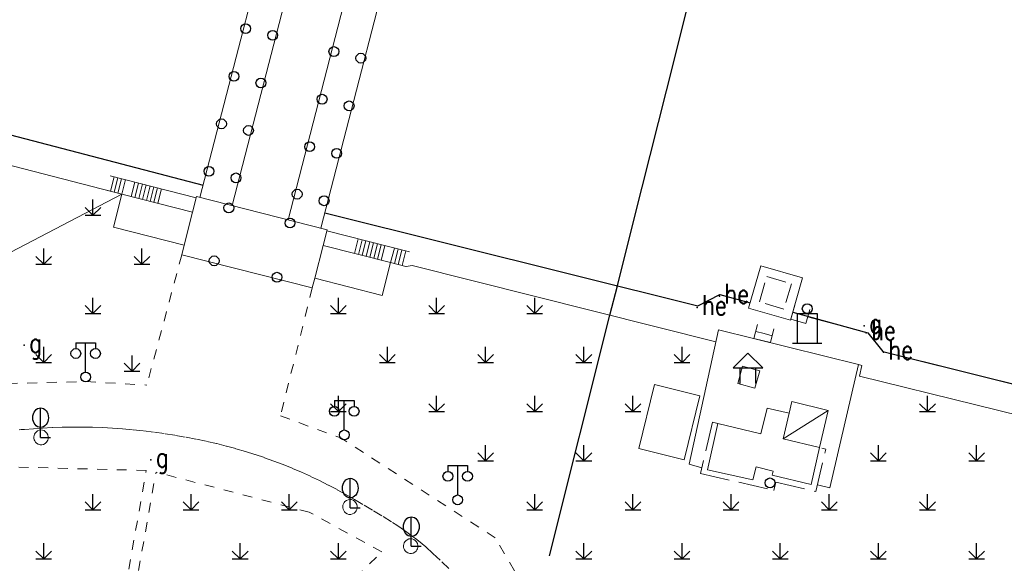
# Model space of a CAD drawing. Extents: x 39508475 to 39522402, y 3783947 to 3795549.
# Tile 108 of 256: x 39514293 to 39514393, y 3794290 to 3794345. Entities that reach past the tile are written whole.
import ezdxf

# ---------------------------------------------------------------- set-up
doc = ezdxf.new("R2010")
doc.units = 0
doc.header["$PDSIZE"] = 0.2
for name, pattern in [('X0', [4, 3, -1]), ('X5', [3, 2, -1]), ('X6', [2, 1, -1])]:
    doc.linetypes.add(name, pattern=pattern)
doc.layers.get('0').update_dxf_attribs({"linetype": 'CONTINUOUS'})
for name, color, linetype in [('DLSS', 4, 'CONTINUOUS'), ('JCDL_DMX_F', 30, 'CONTINUOUS'), ('JCDL_JMDD', 1, 'CONTINUOUS'), ('JCDL_JMDD_F', 231, 'CONTINUOUS'), ('JCDL_JMDX_F', 231, 'CONTINUOUS'), ('JCDL_JTD_F', 100, 'CONTINUOUS'), ('JCDL_JTX_F', 100, 'CONTINUOUS'), ('JMD', 6, 'CONTINUOUS'), ('SXSS', 5, 'CONTINUOUS'), ('ZBTZ', 3, 'CONTINUOUS'), ('zdh', 7, 'CONTINUOUS'), ('断面线', 2, 'CONTINUOUS')]:
    doc.layers.add(name, color=color, linetype=linetype)
doc.layers.add('JCDL_JMDX', color=1, linetype='CONTINUOUS', lineweight=0)
doc.layers.add('JCDL_ZBX', color=3, linetype='CONTINUOUS', lineweight=0)
doc.styles.add('HZ', font='rs', dxfattribs={"width": 0.8, "bigfont": 'hztxt'})
doc.linetypes.add('10422', pattern='A,2,[150,AAA.SHX,S=1,R=0,X=0,Y=1],2,[177,AAA.SHX,S=1,R=0,X=0,Y=0.8],1e-09', length=4)
doc.linetypes.add('X19', pattern='A,4.5,[145,symbolx.shx,S=1,R=0,X=0,Y=1],4.5,-0.5,[146,symbolx.shx,S=1,R=0,X=0,Y=0],-0.5', length=10)
doc.linetypes.add('X35', pattern='A,2,[150,AAA.SHX,S=1,R=0,X=0,Y=1],2,[177,AAA.SHX,S=1,R=0,X=0,Y=0.8],1e-09', length=4)
doc.linetypes.add('X4', pattern='A,0,-1e-09,[149,symbolx.shx,S=0.15,R=0,X=0,Y=0],-1.6', length=1.6)
doc.linetypes.add('X67', pattern='A,1,[150,symbolx.shx,S=1,R=0,X=0,Y=1],2,[153,symbolx.shx,S=1,R=0,X=0,Y=0.8],2,[145,symbolx.shx,S=1,R=0,X=0,Y=0],0,[150,symbolx.shx,S=1,R=0,X=0,Y=1],2,[153,symbolx.shx,S=1,R=0,X=0,Y=0.8],2,[150,symbolx.shx,S=1,R=0,X=0,Y=1],0.5,-0.5,[146,symbolx.shx,S=1,R=0,X=0,Y=0],-0.5,0.5,[153,symbolx.shx,S=1,R=0,X=0,Y=0.8],1', length=12)

# ---------------------------------------------------------------- blocks, each defined once
blk = doc.blocks.new('3273002')
at = {"color": 0, "linetype": 'Continuous'}
blk.add_circle((0, 0), 0.5, dxfattribs=at)
blk = doc.blocks.new('9530003')
at = {"color": 0}
for p, q in [((0, 0), (0, 1.6)), ((-0.8, 0), (0.8, 0))]:
    blk.add_line(p, q, dxfattribs=at)
at = {"color": 0, "linetype": 'Continuous'}
for points in [[(0, 0), (-0.8, 0.8)], [(0, 0), (0.8, 0.8)]]:
    blk.add_lwpolyline(points, dxfattribs=at)
blk = doc.blocks.new('9372000')
at = {"color": 0}
for q in [(0, 3), (0, 1.4), (1, 0), (0.75, 0)]:
    blk.add_line((0, 0), q, dxfattribs=at)
at = {"color": 0, "linetype": 'Continuous'}
blk.add_ellipse((0, 2), major_axis=(0, 1), ratio=0.800014, dxfattribs=at)
blk = doc.blocks.new('2382100')
at = {"color": 0, "linetype": 'Continuous'}
blk.add_circle((0, 0), 0.5, dxfattribs=at)
blk = doc.blocks.new('3521000')
at = {"color": 0}
for p, q in [((-1, 3.5), (1, 3.5)), ((0, 0.5), (0, 3.5))]:
    blk.add_line(p, q, dxfattribs=at)
at = {"color": 0, "linetype": 'Continuous', "flags": 128}
for points in [[(-1, 3.5), (-1, 2.9)], [(1, 3.5), (1, 2.9)]]:
    blk.add_lwpolyline(points, dxfattribs=at)
at = {"color": 0}
for centre in [(-1, 2.4), (1, 2.4), (0, 0)]:
    blk.add_circle(centre, 0.5, dxfattribs=at)
blk = doc.blocks.new('3613000')
at = {"color": 0}
for p, q in [((-1, 3), (1, 3)), ((-1, 0), (-1, 3)), ((1, 3), (1, 0)), ((-1.5, 0), (1.5, 0))]:
    blk.add_line(p, q, dxfattribs=at)
blk.add_circle((0, 3.5), 0.5, dxfattribs=at)
blk = doc.blocks.new('3621000')
at = {"color": 0}
for p, q in [((0, 3.1), (-1.5, 1.6)), ((1.5, 1.6), (0, 3.1)), ((-1.5, 1.6), (1.5, 1.6)), ((-0.8, 0), (-0.8, 1.6)), ((0.8, 0), (0.8, 1.6))]:
    blk.add_line(p, q, dxfattribs=at)

msp = doc.modelspace()

# ---------------------------------------------------------------- linework, layer by layer
at = {"layer": 'DLSS', "linetype": 'X6', "lineweight": 0}
for points in [[(39514309.05469, 3794320.98126), (39514305.50009, 3794307.71029)], [(39514322.34253, 3794317.60096), (39514319.10661, 3794304.55968)], [(39514263.802, 3794296.004), (39514267.64467, 3794299.7576), (39514270.16954, 3794301.54713), (39514278.46965, 3794305.6192), (39514284.09883, 3794307.35997), (39514287.31798, 3794307.76527), (39514299.29422, 3794308.05948), (39514305.50009, 3794307.71029)], [(39514319.10661, 3794304.55968), (39514325.24173, 3794302.32639)], [(39514292.49785, 3794303.15463), (39514292.70897, 3794303.16958), (39514292.9201, 3794303.18452), (39514292.97481, 3794303.18832), (39514293.02952, 3794303.19197), (39514293.94814, 3794303.25198), (39514294.86677, 3794303.31185), (39514295.88658, 3794303.36896), (39514296.90726, 3794303.40755), (39514297.92848, 3794303.42763), (39514298.94988, 3794303.42918), (39514299.97115, 3794303.41221), (39514300.99194, 3794303.37672), (39514302.01192, 3794303.32271), (39514303.03076, 3794303.25022), (39514304.11263, 3794303.15408), (39514305.19271, 3794303.03951), (39514306.27068, 3794302.90653), (39514307.34622, 3794302.7552), (39514308.41903, 3794302.58554), (39514309.48879, 3794302.39761), (39514310.55519, 3794302.19147), (39514311.61792, 3794301.96717), (39514312.60724, 3794301.73926), (39514313.59187, 3794301.49184), (39514314.57141, 3794301.225), (39514315.54549, 3794300.93885), (39514316.51372, 3794300.6335), (39514317.47572, 3794300.30907), (39514318.43112, 3794299.96568), (39514319.37955, 3794299.60348), (39514320.31723, 3794299.22393), (39514321.2472, 3794298.82586), (39514322.16909, 3794298.40941), (39514323.08254, 3794297.97475), (39514323.98718, 3794297.52206), (39514324.88266, 3794297.0515), (39514325.76863, 3794296.56327), (39514326.64474, 3794296.05756), (39514327.61734, 3794295.48046), (39514328.58751, 3794294.89927), (39514329.55523, 3794294.314), (39514330.52048, 3794293.72468), (39514330.96128, 3794293.44312), (39514331.39155, 3794293.14572), (39514331.97358, 3794292.72385), (39514332.55201, 3794292.29706), (39514332.85149, 3794292.07033), (39514333.14727, 3794291.83878), (39514333.9022, 3794291.21554), (39514334.63445, 3794290.56578), (39514335.52834, 3794289.71991), (39514336.39789, 3794288.84905)], [(39514294.6128, 3794301.62318), (39514294.79913, 3794301.61945), (39514294.9803, 3794301.66315), (39514295.14396, 3794301.75122), (39514295.27981, 3794301.87806), (39514295.35542, 3794301.98794), (39514295.41057, 3794302.10939), (39514295.44353, 3794302.23864), (39514295.44989, 3794302.44151), (39514295.4038, 3794302.63918), (39514295.31403, 3794302.812), (39514295.1858, 3794302.95856), (39514295.03679, 3794303.06112), (39514294.8665, 3794303.12215), (39514294.69413, 3794303.13727), (39514294.52351, 3794303.1085), (39514294.35404, 3794303.03423), (39514294.2068, 3794302.92218), (39514294.11857, 3794302.81855), (39514294.05183, 3794302.69994), (39514294.00903, 3794302.57075), (39514293.98961, 3794302.42646), (39514293.99626, 3794302.28103), (39514294.02877, 3794302.13912), (39514294.08439, 3794302.0089), (39514294.16212, 3794301.89055), (39514294.25952, 3794301.78776), (39514294.42424, 3794301.6799), (39514294.6128, 3794301.62318)], [(39514350.012, 3794276.714), (39514340.98157, 3794292.14879), (39514325.24173, 3794302.32639)], [(39514305.43663, 3794299.00639), (39514287.71341, 3794299.46873), (39514276.845, 3794295.736)], [(39514302.599, 3794283.053), (39514305.43663, 3794299.00639)], [(39514303.595, 3794282.909), (39514306.429, 3794298.842)], [(39514329.434, 3794290.713), (39514322.03876, 3794294.76277), (39514306.429, 3794298.842)], [(39514326.07478, 3794294.53779), (39514326.26111, 3794294.53406), (39514326.44228, 3794294.57775), (39514326.60595, 3794294.66583), (39514326.74179, 3794294.79267), (39514326.81741, 3794294.90255), (39514326.87255, 3794295.024), (39514326.90552, 3794295.15325), (39514326.91187, 3794295.35612), (39514326.86578, 3794295.55379), (39514326.77601, 3794295.7266), (39514326.64779, 3794295.87317), (39514326.49878, 3794295.97573), (39514326.32849, 3794296.03676), (39514326.15611, 3794296.05188), (39514325.98549, 3794296.02311), (39514325.81602, 3794295.94884), (39514325.66878, 3794295.83679), (39514325.58055, 3794295.73316), (39514325.51381, 3794295.61455), (39514325.47101, 3794295.48535), (39514325.45159, 3794295.34107), (39514325.45824, 3794295.19564), (39514325.49076, 3794295.05373), (39514325.54638, 3794294.92351), (39514325.62411, 3794294.80516), (39514325.72151, 3794294.70237), (39514325.88623, 3794294.5945), (39514326.07478, 3794294.53779)], [(39514332.26392, 3794290.54789), (39514332.45025, 3794290.54416), (39514332.63143, 3794290.58785), (39514332.79509, 3794290.67592), (39514332.93093, 3794290.80276), (39514333.00655, 3794290.91264), (39514333.06169, 3794291.0341), (39514333.09466, 3794291.16334), (39514333.10101, 3794291.36622), (39514333.05492, 3794291.56389), (39514332.96515, 3794291.7367), (39514332.83693, 3794291.88326), (39514332.68792, 3794291.98583), (39514332.51763, 3794292.04685), (39514332.34526, 3794292.06197), (39514332.17463, 3794292.0332), (39514332.00516, 3794291.95894), (39514331.85792, 3794291.84689), (39514331.7697, 3794291.74326), (39514331.70295, 3794291.62465), (39514331.66015, 3794291.49545), (39514331.64073, 3794291.35117), (39514331.64739, 3794291.20574), (39514331.6799, 3794291.06383), (39514331.73552, 3794290.93361), (39514331.81325, 3794290.81525), (39514331.91065, 3794290.71247), (39514332.07537, 3794290.6046), (39514332.26392, 3794290.54789)], [(39514313.29, 3794278.578), (39514318.55119, 3794281.10152), (39514320.98151, 3794282.75945), (39514322.39307, 3794283.95586), (39514329.434, 3794290.713)]]:
    msp.add_lwpolyline(points, dxfattribs=at)
at = {"layer": 'JCDL_DMX_F', "color": 3, "linetype": 'X35', "lineweight": 0}
for points in [[(39514250, 3794340.82652), (39514302.93934, 3794327.14753)], [(39514266.668, 3794308.2), (39514302.93934, 3794327.14753)], [(39514332.50743, 3794319.87691), (39514331.889, 3794319.786)], [(39514332.50743, 3794319.87691), (39514363.44541, 3794312.11885)], [(39514377.97, 3794309.808), (39514378.31299, 3794309.70201), (39514378.06599, 3794308.62699), (39514401.77301, 3794302.761)], [(39514357.187, 3794307.751), (39514355.5943, 3794301.23343)], [(39514361.80471, 3794306.62257), (39514357.187, 3794307.751)], [(39514360.212, 3794300.105), (39514361.80471, 3794306.62257)], [(39514355.5943, 3794301.23343), (39514360.212, 3794300.105)]]:
    msp.add_lwpolyline(points, dxfattribs=at)
at = {"layer": 'JCDL_JMDX', "color": 6, "linetype": 'Continuous', "lineweight": 0}
for points in [[(39514323.48968, 3794362.02868), (39514314.18335, 3794325.98464)], [(39514329.19463, 3794360.64352), (39514319.87228, 3794324.53743)], [(39514301.76361, 3794329.01597), (39514310.53125, 3794326.78556)], [(39514302.15134, 3794328.91733), (39514301.77638, 3794327.44337)], [(39514302.539, 3794328.81871), (39514302.16404, 3794327.34476)], [(39514302.92665, 3794328.7201), (39514302.55169, 3794327.24614)], [(39514303.3143, 3794328.62148), (39514302.93934, 3794327.14753)], [(39514302.93934, 3794327.14753), (39514301.38873, 3794327.54199)], [(39514304.26834, 3794328.37878), (39514303.89338, 3794326.90483)], [(39514304.656, 3794328.28017), (39514304.28103, 3794326.80621)], [(39514305.04365, 3794328.18155), (39514304.66869, 3794326.7076)], [(39514305.4313, 3794328.08294), (39514305.05634, 3794326.60898)], [(39514305.81896, 3794327.98432), (39514305.44399, 3794326.51037)], [(39514306.20661, 3794327.88571), (39514305.83165, 3794326.41175)], [(39514306.59426, 3794327.78709), (39514306.2193, 3794326.31314)], [(39514306.9953, 3794327.68861), (39514306.61949, 3794326.21133)], [(39514310.56186, 3794326.90591), (39514310.15628, 3794325.3116)], [(39514323.44412, 3794321.9313), (39514323.8497, 3794323.52561), (39514310.56186, 3794326.90591)], [(39514332.252, 3794321.26), (39514323.81908, 3794323.40526)], [(39514327.022, 3794322.594), (39514326.64619, 3794321.11672)], [(39514327.42135, 3794322.48887), (39514327.04639, 3794321.01492)], [(39514309.30394, 3794321.96108), (39514309.05469, 3794320.98126)], [(39514327.809, 3794322.39026), (39514327.43404, 3794320.9163)], [(39514328.19665, 3794322.29164), (39514327.82169, 3794320.81769)], [(39514328.58431, 3794322.19303), (39514328.20934, 3794320.71907)], [(39514328.97196, 3794322.09441), (39514328.597, 3794320.62046)], [(39514329.35961, 3794321.9958), (39514328.98465, 3794320.52184)], [(39514329.74727, 3794321.89718), (39514329.3723, 3794320.42323)], [(39514330.7013, 3794321.65448), (39514330.32634, 3794320.18053)], [(39514331.08896, 3794321.55587), (39514330.714, 3794320.08191)], [(39514331.47661, 3794321.45725), (39514331.10165, 3794319.9833)], [(39514322.34253, 3794317.60096), (39514309.05469, 3794320.98126)], [(39514331.86426, 3794321.35864), (39514331.4893, 3794319.88468)], [(39514330.32634, 3794320.18053), (39514331.87696, 3794319.78606)], [(39514322.59178, 3794318.58077), (39514322.34253, 3794317.60096)], [(39514372.04271, 3794314.91033), (39514371.27741, 3794315.12484)], [(39514372.81051, 3794314.69507), (39514372.04271, 3794314.91033)], [(39514368.3575, 3794312.95394), (39514367.50191, 3794313.16556)], [(39514369.18949, 3794312.72844), (39514368.3575, 3794312.95394)], [(39514370.29569, 3794302.21907), (39514374.891, 3794305.12799)]]:
    msp.add_lwpolyline(points, dxfattribs=at)
at = {"layer": 'JCDL_JMDX', "color": 6, "linetype": 'X67', "lineweight": 0}
for points in [[(39514311.22699, 3794328.05956), (39514250, 3794344.06331)], [(39514366.92599, 3794316.0781), (39514363.852, 3794316.91299), (39514361.60301, 3794315.76899), (39514323.63242, 3794325.24326)], [(39514500, 3794281.37303), (39514494.86999, 3794282.71901), (39514452.17501, 3794293.26101), (39514380.464, 3794311.112), (39514378.927, 3794313.03799), (39514372.796, 3794314.64401)]]:
    msp.add_lwpolyline(points, dxfattribs=at)
at = {"layer": 'JCDL_JMDX', "color": 6, "linetype": 'X19', "lineweight": 0}
msp.add_lwpolyline([(39514373.79094, 3794297.54731), (39514375.064, 3794297.25299), (39514377.97, 3794309.808), (39514363.71, 3794313.335), (39514360.734, 3794299.656), (39514362.01084, 3794299.26244)], dxfattribs=at)
at = {"layer": 'JCDL_JMDX', "color": 6, "linetype": 'X0', "lineweight": 0}
msp.add_lwpolyline([(39514363.656, 3794303.791), (39514363.11339, 3794303.91946), (39514361.88099, 3794298.714), (39514369.352, 3794296.97301), (39514369.54765, 3794297.81256), (39514373.63101, 3794296.86101), (39514374.64045, 3794301.19278), (39514374.23218, 3794301.28792)], dxfattribs=at)
at = {"layer": 'JCDL_JMDX_F', "linetype": 'Continuous', "lineweight": 0}
for points in [[(39514366.76995, 3794315.53751), (39514368.013, 3794319.84401)], [(39514368.013, 3794319.84401), (39514372.25704, 3794318.61898)], [(39514372.25704, 3794318.61898), (39514371.047, 3794314.303)], [(39514371.047, 3794314.303), (39514366.76995, 3794315.53751)], [(39514371.47836, 3794315.84157), (39514371.07646, 3794314.4081)], [(39514373.01396, 3794315.41106), (39514372.60706, 3794313.97908)], [(39514367.70001, 3794313.88499), (39514367.30381, 3794312.44612)], [(39514369.364, 3794313.434), (39514369.01498, 3794312.02289)], [(39514372.60706, 3794313.97908), (39514371.07646, 3794314.4081)], [(39514369.01498, 3794312.02289), (39514367.30381, 3794312.44612)]]:
    msp.add_lwpolyline(points, dxfattribs=at)
at = {"layer": 'JCDL_JTX_F', "linetype": 'Continuous', "lineweight": 0}
for points in [[(39514320.21711, 3794362.8784), (39514310.90649, 3794326.81824)], [(39514332.56601, 3794359.84364), (39514323.22966, 3794323.68334)]]:
    msp.add_lwpolyline(points, dxfattribs=at)
at = {"layer": 'JCDL_ZBX', "color": 114, "linetype": 'X4', "lineweight": 0, "true_color": 0x009944}
msp.add_lwpolyline([(39514367.91099, 3794309.16001), (39514366.1724, 3794309.63444), (39514365.686, 3794307.852), (39514367.4246, 3794307.37757), (39514367.91099, 3794309.16001)], dxfattribs=at)
at = {"layer": 'JMD', "color": 6, "linetype": 'Continuous', "lineweight": 0}
for points in [[(39514310.15628, 3794325.3116), (39514309.30394, 3794321.96108), (39514302.087, 3794323.797), (39514302.93934, 3794327.14753), (39514310.15628, 3794325.3116)], [(39514330.32634, 3794320.18053), (39514329.474, 3794316.83), (39514322.59178, 3794318.58077), (39514323.44412, 3794321.9313), (39514330.32634, 3794320.18053)], [(39514374.891, 3794305.12799), (39514374.013, 3794301.33899), (39514370.29569, 3794302.21907), (39514370.91501, 3794304.835), (39514371.168, 3794306.021), (39514374.891, 3794305.12799)], [(39514374.013, 3794301.33899), (39514373.14099, 3794297.567), (39514369.19699, 3794298.54301), (39514369.29609, 3794298.94344), (39514367.55195, 3794299.37505), (39514367.228, 3794298.06599), (39514362.58, 3794299.08701), (39514363.656, 3794303.791), (39514368.04128, 3794302.75279), (39514368.65901, 3794305.362), (39514370.91501, 3794304.835), (39514370.29569, 3794302.21907), (39514374.013, 3794301.33899)]]:
    msp.add_lwpolyline(points, dxfattribs=at)
at = {"layer": 'JMD', "color": 6, "linetype": 'X5', "lineweight": 0}
msp.add_lwpolyline([(39514371.14301, 3794318.028), (39514370.38122, 3794315.44947), (39514367.88324, 3794316.18747), (39514368.64503, 3794318.76599), (39514371.14301, 3794318.028)], dxfattribs=at)
at = {"layer": 'SXSS', "linetype": '10422', "flags": 128}
for points in [[(39513756.18601, 3794467.952), (39513758.239, 3794468.155), (39513764.34701, 3794469.439), (39513766.39899, 3794469.28), (39513774.125, 3794467.33899), (39513772.71299, 3794464.381), (39513778.566, 3794461.488), (39513779.79177, 3794463.43947), (39513780.299, 3794464.247), (39513780.903, 3794466.20999), (39514000, 3794407.06076), (39514051.86799, 3794393.187), (39514052.09301, 3794393.7206), (39514052.28091, 3794394.0134), (39514052.42632, 3794394.19422), (39514052.85242, 3794394.58647), (39514053.35194, 3794394.87954), (39514054.13099, 3794395.09885), (39514054.59426, 3794395.11719), (39514063.01123, 3794392.93919), (39514087.67, 3794386.382), (39514177.532, 3794362.919), (39514250, 3794344.06331), (39514311.22699, 3794328.05956)], [(39514323.63242, 3794325.24326), (39514361.60301, 3794315.76899), (39514363.852, 3794316.91299), (39514366.92599, 3794316.0781)], [(39514371.27741, 3794315.12484), (39514378.927, 3794313.03799), (39514380.464, 3794311.112), (39514450.44243, 3794293.6923), (39514500, 3794281.37303), (39514555.40316, 3794266.83673), (39514586.75399, 3794258.59899), (39514641.249, 3794243.015), (39514750, 3794209.15006), (39514834.45127, 3794181.75118), (39514881.95323, 3794166.40737)]]:
    msp.add_lwpolyline(points, dxfattribs=at)
at = {"layer": 'zdh', "color": 1}
for p in [(39514363.803, 3794316.756, 36.776), (39514361.529, 3794315.594, 36.698), (39514378.562, 3794313.75, 35.391), (39514378.754, 3794313.038, 36.756), (39514292.991, 3794311.764, 39.083), (39514380.507, 3794311.048, 36.727), (39514305.891, 3794300.099, 39.126)]:
    msp.add_point(p, dxfattribs=at)
at = {"layer": '断面线', "color": 1, "flags": 128}
msp.add_lwpolyline([(39514346.49421, 3794290.31102), (39514352.66118, 3794314.82312), (39514353.41326, 3794317.81247), (39514353.52282, 3794318.24791), (39514355.93972, 3794327.85447), (39514358.40737, 3794337.66275), (39514361.07271, 3794348.25675), (39514363.55246, 3794358.11311), (39514365.9447, 3794367.62165), (39514368.04932, 3794375.98699), (39514369.77221, 3794382.83501), (39514369.80544, 3794382.96708), (39514371.07682, 3794388.02049), (39514371.89658, 3794391.27885), (39514372.2454, 3794392.66529), (39514374.48597, 3794401.57098), (39514375.02138, 3794403.69909), (39514377.88627, 3794415.0863)], dxfattribs=at)

# ---------------------------------------------------------------- block references
at = {"layer": 'JCDL_JMDD'}
msp.add_blockref('2382100', (39514368.96257, 3794297.74103), dxfattribs=at)
at = {"layer": 'JCDL_JMDD_F'}
for name, p in [('3613000', (39514372.75, 3794311.98199)), ('3521000', (39514299.259, 3794308.518)), ('3621000', (39514366.71469, 3794307.8633)), ('3521000', (39514325.602, 3794302.63)), ('3521000', (39514337.152, 3794296.015))]:
    msp.add_blockref(name, p, dxfattribs=at)
at = {"layer": 'JCDL_JTD_F', "color": 250}
for p in [(39514315.55845, 3794343.99648), (39514318.3052, 3794343.32145), (39514324.54133, 3794341.66557), (39514327.28808, 3794340.99054), (39514314.36374, 3794339.14131), (39514317.1105, 3794338.46628), (39514323.34662, 3794336.8104), (39514326.09338, 3794336.13538), (39514313.09789, 3794334.3042), (39514315.84465, 3794333.62917), (39514322.08077, 3794331.97329), (39514324.82753, 3794331.29826), (39514311.82001, 3794329.4751), (39514314.56677, 3794328.80008), (39514320.80289, 3794327.1442), (39514323.54965, 3794326.46917), (39514313.84602, 3794325.74421), (39514320.0826, 3794324.19879), (39514312.349, 3794320.356), (39514318.749, 3794318.685)]:
    msp.add_blockref('3273002', p, dxfattribs=at)
at = {"layer": 'ZBTZ'}
for name, p in [('9530003', (39514300, 3794325)), ('9530003', (39514295, 3794320)), ('9530003', (39514305, 3794320)), ('9530003', (39514300, 3794315)), ('9530003', (39514325, 3794315)), ('9530003', (39514335, 3794315)), ('9530003', (39514345, 3794315)), ('9530003', (39514295, 3794310)), ('9530003', (39514330, 3794310)), ('9530003', (39514340, 3794310)), ('9530003', (39514350, 3794310)), ('9530003', (39514360, 3794310)), ('9530003', (39514303.98756, 3794309.11798)), ('9530003', (39514325, 3794305)), ('9530003', (39514335, 3794305)), ('9530003', (39514345, 3794305)), ('9530003', (39514355, 3794305)), ('9530003', (39514385, 3794305)), ('9372000', (39514294.67196, 3794302.3819)), ('9530003', (39514340, 3794300)), ('9530003', (39514350, 3794300)), ('9530003', (39514380, 3794300)), ('9530003', (39514390, 3794300)), ('9372000', (39514326.21262, 3794295.21393)), ('9530003', (39514300, 3794295)), ('9530003', (39514310, 3794295)), ('9530003', (39514320, 3794295)), ('9530003', (39514345, 3794295)), ('9530003', (39514355, 3794295)), ('9530003', (39514365, 3794295)), ('9530003', (39514375, 3794295)), ('9530003', (39514385, 3794295)), ('9372000', (39514332.43097, 3794291.28426)), ('9530003', (39514295, 3794290)), ('9530003', (39514315, 3794290)), ('9530003', (39514325, 3794290)), ('9530003', (39514350, 3794290)), ('9530003', (39514360, 3794290)), ('9530003', (39514370, 3794290)), ('9530003', (39514380, 3794290)), ('9530003', (39514390, 3794290))]:
    msp.add_blockref(name, p, dxfattribs=at)

# ---------------------------------------------------------------- texts
at = {"layer": 'zdh', "color": 1, "style": 'HZ', "width": 0.8}
for s, p in [('he', (39514364.303, 3794316.006, 36.776)), ('he', (39514362.029, 3794314.844, 36.698)), ('g', (39514379.062, 3794313, 35.391)), ('he', (39514379.254, 3794312.288, 36.756)), ('g', (39514293.491, 3794311.014, 39.083)), ('he', (39514381.007, 3794310.298, 36.727)), ('g', (39514306.391, 3794299.349, 39.126))]:
    msp.add_text(s, height=2, dxfattribs=at).set_placement(p)

doc.saveas('drawing.dxf')
